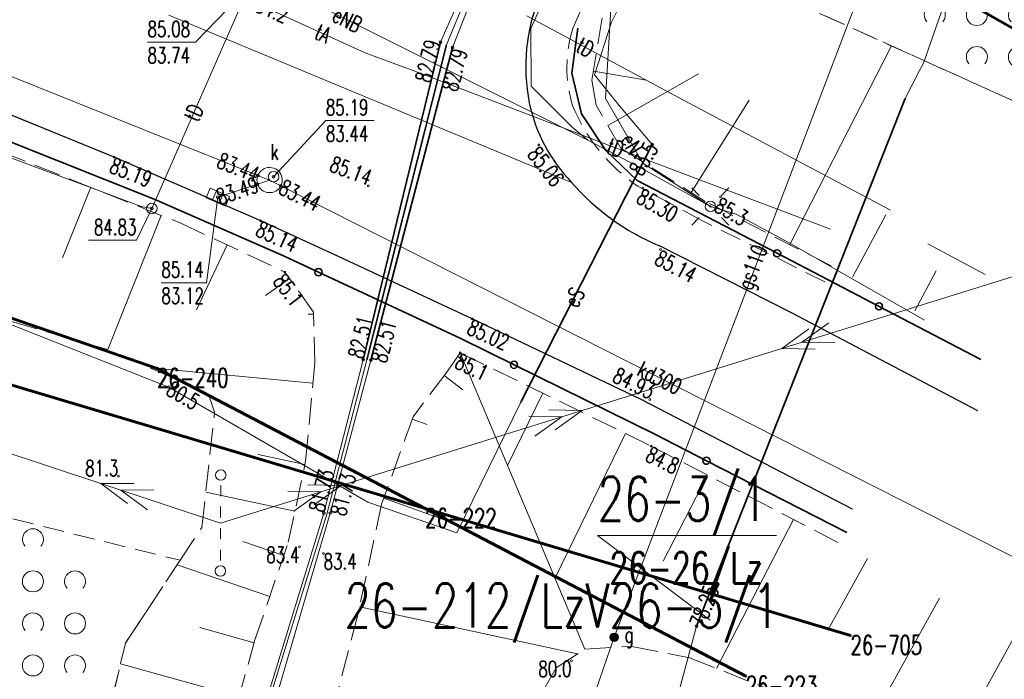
# Model space of a CAD drawing. Header units: metres. Extents: x 7505752 to 7507120, y 5839999 to 5840598.
# Tile 25 of 35: x 7506577 to 7506624, y 5840204 to 5840235. Entities that reach past the tile are written whole.
import ezdxf
from ezdxf.enums import TextEntityAlignment as Align

# ---------------------------------------------------------------- set-up
doc = ezdxf.new("R2010")
doc.units = ezdxf.units.M
doc.header["$MEASUREMENT"] = 0
for name, pattern in [('2_1', [0]), ('2_14', [1, -1]), ('2_OTKC', [1.5, 1, -0.5]), ('2_OTKJ', [2, 1.5, -0.5]), ('2_OTKK', [0]), ('2_OTRK', [1.75, 1.25, -0.5]), ('2_OTRKG', [1.75, 1.25, -0.5]), ('2_OTZK', [1.5, 1, -0.5]), ('4_SUEP_A', [0]), ('4_SUGP', [0]), ('4_SUKP', [0]), ('4_SULO', [0]), ('4_SUPK', [0]), ('4_SUTP_A', [0]), ('4_SUWP', [0]), ('GDE', [0]), ('GUK', [2, 1.5, -0.5]), ('GUZ', [1, 0.5, -0.5])]:
    doc.linetypes.add(name, pattern=pattern)
doc.layers.get('0').update_dxf_attribs({"color": 250, "linetype": 'CONTINUOUS', "lineweight": 100})
for name, color, linetype, lineweight in [('Dzialki', 7, 'GDE', 18), ('Numery_dzialek', 7, 'CONTINUOUS', 20), ('Numery_punktow', 7, 'CONTINUOUS', 9), ('OTK_L_0', 7, '2_OTKJ', 18), ('OTK_L_1', 7, '2_OTKK', 25), ('OTK_L_2', 7, '2_OTKC', 18), ('OTO_L_0', 7, 'CONTINUOUS', 35), ('OTR_L_1', 7, '2_OTRK', 18), ('OTR_T_0', 7, 'CONTINUOUS', 18), ('OTR_T_1', 7, 'CONTINUOUS', 18), ('OTZ_L_1', 7, '2_OTZK', 18), ('Punkty', 7, 'CONTINUOUS', 18), ('SUE_T_3', 7, 'CONTINUOUS', 18), ('SUEP_E_T_0', 1, 'CONTINUOUS', 0), ('SUEP_L_0', 1, '4_SUEP_A', 18), ('SUER_T_0', 1, 'CONTINUOUS', 18), ('SUL_L_1', 7, '4_SULO', 35), ('SUP_E_T_1', 7, 'CONTINUOUS', 0), ('SUP_L_1', 7, '4_SUPK', 18), ('SUP_T_0', 7, 'CONTINUOUS', 18), ('SUP_T_2', 7, 'CONTINUOUS', 18), ('SUP_T_4', 7, 'CONTINUOUS', 18), ('SUWP_L_0', 5, '4_SUWP', 18), ('SUWR_T_0', 5, 'CONTINUOUS', 18)]:
    doc.layers.add(name, color=color, linetype=linetype, lineweight=lineweight)
for name, color, linetype, lineweight, true_color in [('Kontury', 7, 'GUK', 18, 0x008000), ('Numery_konturow', 7, 'CONTINUOUS', 20, 0x008000), ('Numery_uzytkow', 7, 'CONTINUOUS', 15, 0x008000), ('SUG_E_T_2', 7, 'CONTINUOUS', 0, 0xbfbf00), ('SUG_T_1', 7, 'CONTINUOUS', 18, 0xbfbf00), ('SUGP_E_T_0', 7, 'CONTINUOUS', 0, 0xbfbf00), ('SUGP_L_0', 7, '4_SUGP', 18, 0xbfbf00), ('SUK_T_1', 7, 'CONTINUOUS', 18, 0x803300), ('SUKP_E_T_0', 7, 'CONTINUOUS', 0, 0x803300), ('SUKP_L_0', 7, '4_SUKP', 18, 0x803300), ('SUKR_T_0', 7, 'CONTINUOUS', 18, 0x803300), ('SUTP_E_T_0', 7, 'CONTINUOUS', 0, 0xff9100), ('SUTP_L_0', 7, '4_SUTP_A', 18, 0xff9100), ('SUTR_T_0', 7, 'CONTINUOUS', 18, 0xff9100), ('Uzytki', 7, 'GUZ', 18, 0x008000)]:
    doc.layers.add(name, color=color, linetype=linetype, lineweight=lineweight, true_color=true_color)
doc.styles.get("Standard").update_dxf_attribs({"font": 'Simplex.SHX', "width": 0.75})

# ---------------------------------------------------------------- blocks, each defined once
blk = doc.blocks.new('GRO')
at = {"linetype": 'Continuous'}
blk.add_circle((0, 0), 0.045, dxfattribs=at)
blk = doc.blocks.new('2_OTRN')
at = {"linetype": 'Continuous'}
blk.add_circle((0, 0), 0.045, dxfattribs=at)
blk = doc.blocks.new('2_OTRS')
at = {"linetype": 'Continuous'}
blk.add_circle((0, 0), 0.045, dxfattribs=at)
blk = doc.blocks.new('2_OTZK')
at = {"linetype": 'Continuous'}
for centre in [(-1, 1), (1, -1)]:
    blk.add_circle(centre, 0.5, dxfattribs=at)
for centre, start, end in [((1, 1), 318.5904, 221.4096), ((-1, -1), 318.7031, 221.2969)]:
    blk.add_arc(centre, 0.5, start, end, dxfattribs=at)
blk = doc.blocks.new('4_SUEO_W')
at = {"linetype": 'Continuous'}
for p, q in [((-0.53035, 0.53035), (-0.8839, 0.8839)), ((0.53035, 0.53035), (0.8839, 0.8839)), ((-0.53035, -0.53035), (-0.8839, -0.8839)), ((0.53035, -0.53035), (0.8839, -0.8839))]:
    blk.add_line(p, q, dxfattribs=at)
blk.add_circle((0, 0), 0.025, dxfattribs=at)
blk = doc.blocks.new('4_SUPP')
at = {"linetype": 'Continuous'}
blk.add_circle((0, 0), 0.25, dxfattribs=at)
blk = doc.blocks.new('4_SUPS')
at = {"linetype": 'Continuous'}
blk.add_circle((0, 0), 0.0625, dxfattribs=at)
blk = doc.blocks.new('4_SUGU')
at = {"linetype": 'Continuous'}
for radius in [0.2, 0.175, 0.15, 0.125, 0.1, 0.075, 0.05, 0.025, 0.00715]:
    blk.add_circle((0, 0), radius, dxfattribs=at)
blk = doc.blocks.new('4_SUKK')
at = {"linetype": 'Continuous'}
for p, q in [((-0.5, -0.25), (-0.5, 0.25)), ((-0.5, 0.25), (0.5, 0.25)), ((-0.175, 0.25), (-0.175, -0.25)), ((0.175, 0.25), (0.175, -0.25)), ((0.5, 0.25), (0.5, -0.25)), ((0.5, -0.25), (-0.5, -0.25))]:
    blk.add_line(p, q, dxfattribs=at)
blk = doc.blocks.new('4_SUPK')
at = {"linetype": 'Continuous'}
blk.add_circle((0, 0), 0.25, dxfattribs=at)
blk = doc.blocks.new('4_SUPW')
at = {"linetype": 'Continuous'}
blk.add_circle((0, 0), 0.25, dxfattribs=at)

msp = doc.modelspace()

# ---------------------------------------------------------------- linework, layer by layer
at = {"layer": 'Dzialki', "color": 3, "lineweight": 60}
for p, q in [((7506488.36, 5840244.35), (7506596.08, 5840212.19)), ((7506583.33, 5840218.86), (7506521, 5840240.33)), ((7506642.64, 5840224.47), (7506615.15, 5840240.07)), ((7506596.08, 5840212.19), (7506583.33, 5840218.86)), ((7506616.31, 5840206.16), (7506596.08, 5840212.19)), ((7506596.08, 5840212.19), (7506611.33, 5840204.23))]:
    msp.add_line(p, q, dxfattribs=at)
at = {"layer": 'Kontury'}
for p, q in [((7506615.15, 5840240.07), (7506642.64, 5840224.47)), ((7506616.31, 5840206.16), (7506596.08, 5840212.2)), ((7506596.08, 5840212.2), (7506611.33, 5840204.23))]:
    msp.add_line(p, q, dxfattribs=at)
at = {"layer": 'Numery_dzialek', "linetype": 'Continuous'}
for p, q in [((7506609.64, 5840206.89), (7506604.283, 5840210.906)), ((7506604.283, 5840210.906), (7506612.795, 5840210.906))]:
    msp.add_line(p, q, dxfattribs=at)
at = {"layer": 'OTK_L_0', "linetype": '2_14'}
msp.add_line((7506583.887, 5840235.664), (7506603.046, 5840227.705), dxfattribs=at)
at = {"layer": 'OTK_L_0', "linetype": '2_OTKJ'}
for p, q in [((7506581.284, 5840228.905), (7506569.94, 5840233.527)), ((7506588.266, 5840225.883), (7506581.284, 5840228.905)), ((7506591.989, 5840224.168), (7506588.266, 5840225.883)), ((7506613.501, 5840221.506), (7506607.227, 5840224.693)), ((7506598.31, 5840221.211), (7506591.989, 5840224.168)), ((7506622.365, 5840216.836), (7506613.501, 5840221.506)), ((7506606.358, 5840217.376), (7506598.31, 5840221.211)), ((7506616.407, 5840212.164), (7506606.358, 5840217.376))]:
    msp.add_line(p, q, dxfattribs=at)
for centre, radius, start, end in [((7506609.738, 5840233.202), 8.875, 157.583, 191.1076), ((7506608.703, 5840233.149), 7.851, 192.1828, 223.8961), ((7506611.467, 5840234.989), 11.135, 220.8579, 247.6184)]:
    msp.add_arc(centre, radius, start, end, dxfattribs=at)
at = {"layer": 'OTK_L_1', "linetype": '2_OTKK'}
for p, q in [((7506581.284, 5840228.905), (7506569.94, 5840233.527)), ((7506588.266, 5840225.883), (7506581.284, 5840228.905)), ((7506591.989, 5840224.168), (7506588.266, 5840225.883)), ((7506613.501, 5840221.506), (7506607.227, 5840224.693)), ((7506598.31, 5840221.211), (7506591.989, 5840224.168)), ((7506622.365, 5840216.836), (7506613.501, 5840221.506)), ((7506606.358, 5840217.376), (7506598.31, 5840221.211)), ((7506616.407, 5840212.164), (7506606.358, 5840217.376))]:
    msp.add_line(p, q, dxfattribs=at)
for centre, radius, start, end in [((7506609.738, 5840233.202), 8.875, 157.583, 191.1076), ((7506608.703, 5840233.149), 7.851, 192.1828, 223.8961), ((7506611.467, 5840234.989), 11.135, 220.8579, 247.6184)]:
    msp.add_arc(centre, radius, start, end, dxfattribs=at)
at = {"layer": 'OTK_L_2', "linetype": '2_OTKC'}
for p, q in [((7506603.104, 5840235.027), (7506604.472, 5840238.217)), ((7506609.209, 5840225.917), (7506606.218, 5840227.507)), ((7506615.081, 5840222.977), (7506609.209, 5840225.917)), ((7506613.501, 5840221.506), (7506607.227, 5840224.693)), ((7506622.365, 5840216.836), (7506613.501, 5840221.506))]:
    msp.add_line(p, q, dxfattribs=at)
for centre, radius, start, end in [((7506609.738, 5840233.202), 8.875, 157.583, 191.1076), ((7506609.033, 5840233.173), 6.212, 162.6373, 196.9126), ((7506608.703, 5840233.149), 7.851, 192.1828, 223.8961), ((7506611, 5840234.579), 8.538, 202.1098, 235.9336), ((7506611.467, 5840234.989), 11.135, 220.8579, 247.6184)]:
    msp.add_arc(centre, radius, start, end, dxfattribs=at)
at = {"layer": 'OTO_L_0'}
for p, q in [((7506603.344, 5840235.048), (7506603.049, 5840232.906)), ((7506603.049, 5840232.906), (7506603.513, 5840230.969)), ((7506603.513, 5840230.969), (7506604.665, 5840229.226)), ((7506583.198, 5840226.908), (7506576.233, 5840229.688)), ((7506604.665, 5840229.226), (7506606.166, 5840227.797)), ((7506606.166, 5840227.797), (7506612.818, 5840224.333)), ((7506589.348, 5840224.21), (7506583.198, 5840226.908)), ((7506591.009, 5840223.436), (7506589.348, 5840224.21)), ((7506612.818, 5840224.333), (7506617.663, 5840221.81)), ((7506597.807, 5840220.268), (7506591.009, 5840223.436)), ((7506617.663, 5840221.81), (7506622.508, 5840219.287)), ((7506600.306, 5840219.033), (7506597.807, 5840220.268)), ((7506607.03, 5840215.71), (7506600.306, 5840219.033)), ((7506609.458, 5840214.468), (7506607.03, 5840215.71)), ((7506616.134, 5840211.052), (7506609.458, 5840214.468))]:
    msp.add_line(p, q, dxfattribs=at)
for centre in [(7506612.818, 5840224.333), (7506591.009, 5840223.436), (7506617.663, 5840221.81), (7506600.306, 5840219.033), (7506609.458, 5840214.468)]:
    msp.add_circle(centre, 0.17, dxfattribs=at)
at = {"layer": 'OTR_L_1', "linetype": '2_OTRKG'}
for p, q in [((7506604.012, 5840232.573), (7506604.789, 5840237.239)), ((7506561.269, 5840235.007), (7506584.457, 5840225.766)), ((7506604.21, 5840231.384), (7506604.012, 5840232.573)), ((7506605.385, 5840229.331), (7506604.21, 5840231.384)), ((7506609.403, 5840226.799), (7506605.385, 5840229.331)), ((7506615.385, 5840223.739), (7506609.403, 5840226.799)), ((7506584.457, 5840225.766), (7506589.414, 5840223.44)), ((7506590.777, 5840221.529), (7506589.414, 5840223.44)), ((7506590.834, 5840219.119), (7506590.777, 5840221.529)), ((7506597.752, 5840219.597), (7506597.058, 5840218.622)), ((7506597.752, 5840219.597), (7506606.824, 5840215.169)), ((7506590.397, 5840214.455), (7506590.834, 5840219.119)), ((7506597.058, 5840218.622), (7506595.503, 5840216.561)), ((7506595.503, 5840216.561), (7506594.011, 5840212.4)), ((7506606.824, 5840215.169), (7506616.129, 5840210.372)), ((7506589.573, 5840210.599), (7506590.397, 5840214.455)), ((7506594.011, 5840212.4), (7506592.878, 5840207.141)), ((7506587.986, 5840205.947), (7506589.573, 5840210.599)), ((7506592.878, 5840207.141), (7506588.924, 5840191.962)), ((7506585.312, 5840196.358), (7506587.986, 5840205.947))]:
    msp.add_line(p, q, dxfattribs=at)
at = {"layer": 'OTR_L_1', "linetype": '2_OTRK'}
for p, q in [((7506641.49, 5840223.699), (7506612.371, 5840236.856)), ((7506580.978, 5840219.761), (7506574.404, 5840221.666)), ((7506584.168, 5840218.383), (7506580.978, 5840219.761)), ((7506585.804, 5840217.534), (7506584.168, 5840218.383)), ((7506586.07, 5840216.786), (7506585.804, 5840217.534)), ((7506585.458, 5840211.291), (7506586.07, 5840216.786)), ((7506584.429, 5840209.733), (7506585.458, 5840211.291)), ((7506581.826, 5840205.795), (7506584.429, 5840209.733)), ((7506580.025, 5840198.198), (7506581.826, 5840205.795)), ((7506602.307, 5840204.616), (7506603.681, 5840205.515)), ((7506603.681, 5840205.515), (7506605.911, 5840205.641)), ((7506605.911, 5840205.641), (7506608.655, 5840205.1)), ((7506608.655, 5840205.1), (7506612.295, 5840203.654)), ((7506600.065, 5840200.66), (7506602.307, 5840204.616))]:
    msp.add_line(p, q, dxfattribs=at)
at = {"layer": 'OTR_L_1', "linetype": '2_1'}
for p, q in [((7506613.418, 5840224.746), (7506618.252, 5840234.198)), ((7506604.082, 5840232.994), (7506606.61, 5840232.573)), ((7506604.77, 5840230.405), (7506609.078, 5840232.871)), ((7506608.727, 5840227.225), (7506611.493, 5840231.614)), ((7506580.176, 5840227.472), (7506578.84, 5840224.12)), ((7506583.528, 5840226.136), (7506580.986, 5840219.758)), ((7506616.4, 5840223.195), (7506617.989, 5840226.156)), ((7506586.659, 5840224.732), (7506585.211, 5840221.645)), ((7506622.713, 5840223.318), (7506619.986, 5840224.782)), ((7506589.627, 5840223.141), (7506588.484, 5840222.325)), ((7506619.361, 5840221.605), (7506620.375, 5840223.493)), ((7506590.779, 5840221.447), (7506590.511, 5840221.44)), ((7506597.635, 5840219.433), (7506597.9, 5840219.245)), ((7506590.744, 5840218.157), (7506583.012, 5840218.882)), ((7506596.979, 5840218.517), (7506597.879, 5840217.838)), ((7506601.678, 5840217.681), (7506600.003, 5840214.25)), ((7506595.464, 5840216.453), (7506596.174, 5840216.198)), ((7506605.604, 5840215.764), (7506602.255, 5840208.902)), ((7506590.362, 5840214.294), (7506588.135, 5840214.77)), ((7506609.501, 5840213.789), (7506607.391, 5840209.697)), ((7506589.887, 5840212.067), (7506585.645, 5840212.973)), ((7506594.117, 5840212.694), (7506597.876, 5840211.346)), ((7506613.592, 5840211.679), (7506609.938, 5840204.59)), ((7506589.358, 5840209.968), (7506587.408, 5840210.633)), ((7506588.693, 5840208.018), (7506584.289, 5840209.521)), ((7506617.121, 5840209.823), (7506615.233, 5840206.409)), ((7506620.536, 5840207.934), (7506616.653, 5840200.915)), ((7506592.96, 5840207.52), (7506603.329, 5840205.285)), ((7506587.949, 5840205.814), (7506585.369, 5840206.533)), ((7506624.045, 5840205.993), (7506622.049, 5840202.385)), ((7506587.229, 5840203.234), (7506581.591, 5840204.806))]:
    msp.add_line(p, q, dxfattribs=at)
at = {"layer": 'OTR_L_1', "linetype": '2_14'}
msp.add_line((7506597.752, 5840219.597), (7506603.681, 5840205.515), dxfattribs=at)
at = {"layer": 'OTR_L_1', "linetype": '2_1'}
msp.add_point((7506597.752, 5840219.597), dxfattribs=at)
at = {"layer": 'OTZ_L_1', "linetype": '2_OTZK'}
for p, q in [((7506612.371, 5840236.856), (7506641.49, 5840223.699)), ((7506557.54, 5840216.39), (7506584.429, 5840209.733)), ((7506584.429, 5840209.733), (7506581.826, 5840205.795)), ((7506581.826, 5840205.795), (7506580.025, 5840198.198))]:
    msp.add_line(p, q, dxfattribs=at)
at = {"layer": 'SUEP_L_0', "linetype": '4_SUEP_A'}
for p, q in [((7506608, 5840241.432), (7506604.943, 5840235.33)), ((7506586.529, 5840238.373), (7506598.231, 5840232.503)), ((7506601.104, 5840235.023), (7506602.611, 5840238.404)), ((7506604.653, 5840231.698), (7506604.957, 5840236.851)), ((7506597.099, 5840234.255), (7506598.033, 5840236.532)), ((7506604.943, 5840235.33), (7506604.14, 5840232.824)), ((7506601.123, 5840232.283), (7506601.104, 5840235.023)), ((7506593.313, 5840219.266), (7506597.099, 5840234.255)), ((7506598.231, 5840232.503), (7506603.822, 5840229.711)), ((7506604.14, 5840232.824), (7506605.3, 5840231.361)), ((7506603.067, 5840230.336), (7506601.123, 5840232.283)), ((7506606.434, 5840228.62), (7506604.653, 5840231.698)), ((7506605.3, 5840231.361), (7506606.874, 5840229.502)), ((7506603.822, 5840229.711), (7506603.067, 5840230.336)), ((7506606.412, 5840228.358), (7506603.822, 5840229.711)), ((7506606.874, 5840229.502), (7506600.638, 5840217.257)), ((7506609.645, 5840226.56), (7506606.412, 5840228.358)), ((7506609.645, 5840226.56), (7506606.434, 5840228.62)), ((7506610.867, 5840226.199), (7506609.645, 5840226.56)), ((7506613.528, 5840224.757), (7506610.867, 5840226.199)), ((7506619.824, 5840221.159), (7506613.528, 5840224.757)), ((7506624.499, 5840223.379), (7506613.041, 5840219.813)), ((7506583.891, 5840217.971), (7506573.14, 5840222.227)), ((7506613.995, 5840220.11), (7506615.279, 5840221.033)), ((7506613.041, 5840219.813), (7506614.324, 5840220.736)), ((7506613.041, 5840219.813), (7506603.539, 5840216.856)), ((7506614.621, 5840219.781), (7506613.041, 5840219.813)), ((7506615.576, 5840220.078), (7506613.995, 5840220.11)), ((7506591.404, 5840211.922), (7506593.313, 5840219.266)), ((7506593.351, 5840212.496), (7506583.891, 5840217.971)), ((7506580.654, 5840213.388), (7506569.259, 5840217.148)), ((7506600.638, 5840217.257), (7506597.592, 5840211.035)), ((7506603.539, 5840216.856), (7506592.081, 5840213.29)), ((7506602.584, 5840216.559), (7506601.003, 5840216.59)), ((7506601.3, 5840215.636), (7506602.584, 5840216.559)), ((7506603.539, 5840216.856), (7506601.958, 5840216.887)), ((7506602.255, 5840215.933), (7506603.539, 5840216.856)), ((7506580.654, 5840213.388), (7506582.235, 5840213.392)), ((7506586.352, 5840211.507), (7506580.654, 5840213.388)), ((7506581.922, 5840212.443), (7506580.654, 5840213.388)), ((7506592.081, 5840213.29), (7506586.352, 5840211.507)), ((7506592.081, 5840213.29), (7506590.5, 5840213.322)), ((7506590.797, 5840212.367), (7506592.081, 5840213.29)), ((7506581.604, 5840213.074), (7506583.185, 5840213.079)), ((7506582.871, 5840212.129), (7506581.604, 5840213.074)), ((7506591.126, 5840212.993), (7506589.545, 5840213.024)), ((7506589.842, 5840212.07), (7506591.126, 5840212.993)), ((7506597.592, 5840211.035), (7506593.351, 5840212.496)), ((7506578.171, 5840169.235), (7506591.404, 5840211.922))]:
    msp.add_line(p, q, dxfattribs=at)
at = {"layer": 'SUGP_L_0', "linetype": '4_SUGP'}
for q in [(7506617.285, 5840238.145), (7506595.452, 5840178.341)]:
    msp.add_line((7506605.067, 5840206.075), q, dxfattribs=at)
at = {"layer": 'SUKP_L_0', "linetype": '4_SUKP'}
for p, q in [((7506562.692, 5840238.25), (7506588.126, 5840228.039)), ((7506596.808, 5840234.373), (7506597.802, 5840236.66)), ((7506598.264, 5840236.393), (7506597.38, 5840234.127)), ((7506593.133, 5840219.275), (7506596.808, 5840234.373)), ((7506597.38, 5840234.127), (7506593.503, 5840219.258)), ((7506588.683, 5840227.816), (7506588.113, 5840227.627)), ((7506588.126, 5840228.039), (7506588.683, 5840227.816)), ((7506588.683, 5840227.816), (7506589.218, 5840227.544)), ((7506588.113, 5840227.627), (7506586.218, 5840226.999)), ((7506589.218, 5840227.544), (7506625.255, 5840209.279)), ((7506591.264, 5840211.971), (7506593.133, 5840219.275)), ((7506593.503, 5840219.258), (7506591.564, 5840211.983)), ((7506582.884, 5840184.639), (7506591.264, 5840211.971)), ((7506591.564, 5840211.983), (7506583.495, 5840184.453))]:
    msp.add_line(p, q, dxfattribs=at)
at = {"layer": 'SUKR_T_0', "linetype": 'Continuous', "lineweight": 0}
for p, q in [((7506588.872, 5840227.977), (7506591.356, 5840230.645)), ((7506591.356, 5840230.645), (7506593.663, 5840230.645)), ((7506586.218, 5840226.999), (7506585.678, 5840222.935)), ((7506583.534, 5840222.935), (7506585.678, 5840222.935))]:
    msp.add_line(p, q, dxfattribs=at)
at = {"layer": 'SUL_L_1', "linetype": '4_SULO'}
for p, q in [((7506596.808, 5840234.373), (7506593.133, 5840219.275)), ((7506593.313, 5840219.266), (7506597.099, 5840234.255)), ((7506597.38, 5840234.127), (7506593.503, 5840219.258)), ((7506608.984, 5840206.602), (7506618.91, 5840231.695)), ((7506600.638, 5840217.257), (7506606.874, 5840229.502))]:
    msp.add_line(p, q, dxfattribs=at)
at = {"layer": 'SUP_L_1', "linetype": '4_SUPK'}
for start, end in [(18.3439, 158.1276), (158.1276, 198.3439), (333.1214, 18.3439), (198.3439, 333.1214)]:
    msp.add_arc((7506588.683, 5840227.816), 0.6, start, end, dxfattribs=at)
at = {"layer": 'SUP_T_2', "linetype": 'Continuous', "lineweight": 0}
for p, q in [((7506586.357, 5840212.787), (7506586.359, 5840213.287)), ((7506586.353, 5840211.772), (7506586.355, 5840212.287)), ((7506586.349, 5840210.742), (7506586.351, 5840211.257)), ((7506586.345, 5840209.727), (7506586.347, 5840210.227))]:
    msp.add_line(p, q, dxfattribs=at)
at = {"layer": 'SUTP_L_0', "linetype": '4_SUTP_A'}
for p, q in [((7506588.076, 5840236.206), (7506593.221, 5840233.868)), ((7506583.082, 5840226.467), (7506587.236, 5840235.927)), ((7506600.91, 5840235.622), (7506607.887, 5840231.869)), ((7506593.221, 5840233.868), (7506596.019, 5840232.837)), ((7506596.019, 5840232.837), (7506600.903, 5840230.971)), ((7506607.887, 5840231.869), (7506618.217, 5840226.379)), ((7506600.903, 5840230.971), (7506607.742, 5840228.348)), ((7506574.98, 5840229.391), (7506580.335, 5840227.398)), ((7506607.742, 5840228.348), (7506615.353, 5840225.489)), ((7506580.335, 5840227.398), (7506582.581, 5840226.563)), ((7506582.581, 5840226.563), (7506583.082, 5840226.467))]:
    msp.add_line(p, q, dxfattribs=at)
at = {"layer": 'SUTR_T_0', "linetype": 'Continuous', "lineweight": 0}
for p, q in [((7506587.281, 5840236.567), (7506585.158, 5840234.373)), ((7506582.878, 5840234.373), (7506585.158, 5840234.373)), ((7506583.082, 5840226.467), (7506582.355, 5840224.952)), ((7506580.075, 5840224.952), (7506582.355, 5840224.952))]:
    msp.add_line(p, q, dxfattribs=at)
at = {"layer": 'SUWP_L_0', "linetype": '4_SUWP'}
for p, q in [((7506622.268, 5840240.57), (7506619.778, 5840233.372)), ((7506619.578, 5840232.996), (7506618.91, 5840231.695)), ((7506619.778, 5840233.372), (7506619.578, 5840232.996)), ((7506618.91, 5840231.695), (7506608.984, 5840206.602)), ((7506608.984, 5840206.602), (7506608.185, 5840203.656))]:
    msp.add_line(p, q, dxfattribs=at)
at = {"layer": 'Uzytki'}
for p, q in [((7506596.08, 5840212.19), (7506488.36, 5840244.35)), ((7506642.64, 5840224.47), (7506615.15, 5840240.07)), ((7506616.31, 5840206.16), (7506596.08, 5840212.19)), ((7506596.08, 5840212.19), (7506611.33, 5840204.23))]:
    msp.add_line(p, q, dxfattribs=at)

# ---------------------------------------------------------------- block references
at = {"layer": 'OTR_T_0'}
for p in [(7506601.493, 5840229.485), (7506581.284, 5840228.905), (7506593.365, 5840227.548), (7506606.428, 5840227.438), (7506588.266, 5840225.883), (7506607.279, 5840224.514), (7506598.31, 5840221.211), (7506606.759, 5840217.379)]:
    msp.add_blockref('2_OTRS', p, dxfattribs=at)
at = {"layer": 'OTR_T_1'}
for p in [(7506610.131, 5840227.024), (7506589.414, 5840223.44), (7506597.752, 5840219.597), (7506606.824, 5840215.169), (7506581.49, 5840213.74), (7506590.1, 5840210.37), (7506591.248, 5840210.051), (7506603.035, 5840204.951)]:
    msp.add_blockref('2_OTRN', p, dxfattribs=at)
at = {"layer": 'OTZ_L_1'}
for p in [(7506621.316, 5840236.667), (7506623.316, 5840234.667), (7506576.429, 5840209.733), (7506578.429, 5840207.733), (7506576.429, 5840205.733), (7506578.429, 5840203.733)]:
    msp.add_blockref('2_OTZK', p, dxfattribs=at)
at = {"layer": 'Punkty'}
for p in [(7506583.33, 5840218.86), (7506596.08, 5840212.19), (7506616.31, 5840206.16), (7506611.33, 5840204.23)]:
    msp.add_blockref('GRO', p, dxfattribs=at)
at = {"layer": 'SUE_T_3'}
for name in ['4_SUEO_W', '4_SUPP']:
    msp.add_blockref(name, (7506609.645, 5840226.56), dxfattribs=at)
at = {"layer": 'SUER_T_0'}
for p in [(7506606.874, 5840229.502), (7506583.891, 5840217.971)]:
    msp.add_blockref('4_SUPS', p, dxfattribs=at)
at = {"layer": 'SUG_T_1'}
msp.add_blockref('4_SUGU', (7506605.067, 5840206.075), dxfattribs=at)
at = {"layer": 'SUK_T_1', "rotation": 337.0383144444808}
msp.add_blockref('4_SUKK', (7506586.218, 5840226.999), dxfattribs=at)
at = {"layer": 'SUKR_T_0'}
for p in [(7506596.808, 5840234.373), (7506597.38, 5840234.127), (7506588.126, 5840228.039), (7506588.872, 5840227.977), (7506588.113, 5840227.627), (7506589.218, 5840227.544), (7506586.218, 5840226.999), (7506593.133, 5840219.275), (7506593.503, 5840219.258), (7506591.264, 5840211.971), (7506591.564, 5840211.983)]:
    msp.add_blockref('4_SUPS', p, dxfattribs=at)
at = {"layer": 'SUP_T_0'}
msp.add_blockref('4_SUPK', (7506583.082, 5840226.467), dxfattribs=at)
at = {"layer": 'SUP_T_2'}
for p in [(7506586.361, 5840213.787), (7506586.343, 5840209.227)]:
    msp.add_blockref('4_SUPP', p, dxfattribs=at)
at = {"layer": 'SUP_T_4'}
msp.add_blockref('4_SUPW', (7506588.872, 5840227.977), dxfattribs=at)
at = {"layer": 'SUTR_T_0'}
msp.add_blockref('4_SUPS', (7506583.082, 5840226.467), dxfattribs=at)
at = {"layer": 'SUWR_T_0'}
msp.add_blockref('4_SUPS', (7506608.984, 5840206.602), dxfattribs=at)

# ---------------------------------------------------------------- texts
at = {"layer": 'Numery_dzialek', "width": 0.7}
msp.add_text('26-3/1', height=2.1, dxfattribs=at).set_placement((7506604.283, 5840211.606))
msp.add_text('26-3/1', height=2.1, dxfattribs=at).set_placement((7506604.842, 5840208.626), align=Align.TOP_LEFT)
at = {"layer": 'Numery_konturow', "width": 0.7}
msp.add_text('26-212/LzV', height=2.1, dxfattribs=at).set_placement((7506604.843, 5840208.631), align=Align.TOP_RIGHT)
at = {"layer": 'Numery_punktow', "width": 0.7}
for s, p in [('26-240', (7506583.33, 5840218.86)), ('26-222', (7506596.08, 5840212.19)), ('26-705', (7506616.31, 5840206.16)), ('26-223', (7506611.33, 5840204.23))]:
    msp.add_text(s, height=0.9, dxfattribs=at).set_placement(p, align=Align.TOP_LEFT)
at = {"layer": 'Numery_uzytkow', "width": 0.7}
msp.add_text('26-26/Lz', height=1.5, dxfattribs=at).set_placement((7506604.842, 5840208.626))
at = {"layer": 'OTR_T_0', "lineweight": 9, "width": 0.7}
for s, rotation, p in [('85.06', 308.0181, (7506601.493, 5840229.485)), ('85.19', 338.1373, (7506581.284, 5840228.905)), ('85.30', 330.3358, (7506606.428, 5840227.438)), ('85.14', 335.5068, (7506588.266, 5840225.883)), ('85.14', 332.0454, (7506607.279, 5840224.514)), ('85.02', 335.8758, (7506598.31, 5840221.211))]:
    msp.add_text(s, height=0.75, rotation=rotation, dxfattribs=at).set_placement(p, align=Align.TOP_LEFT)
for s, rotation, p in [('85.14', 339.0823, (7506593.365, 5840227.548)), ('84.93', 334.4849, (7506606.759, 5840217.379))]:
    msp.add_text(s, height=0.75, rotation=rotation, dxfattribs=at).set_placement(p, align=Align.RIGHT)
at = {"layer": 'OTR_T_1', "lineweight": 9, "width": 0.7}
for s, rotation, p in [('85.3', 331.0654, (7506610.131, 5840227.024)), ('85.1', 306.4487, (7506589.414, 5840223.44)), ('85.1', 334.3358, (7506597.752, 5840219.597)), ('84.8', 334.2647, (7506606.824, 5840215.169)), ('83.4', 0.3953, (7506591.248, 5840210.051))]:
    msp.add_text(s, height=0.75, rotation=rotation, dxfattribs=at).set_placement(p, align=Align.TOP_LEFT)
msp.add_text('81.3', height=0.75, dxfattribs=at).set_placement((7506581.49, 5840213.74), align=Align.RIGHT)
msp.add_text('83.4', height=0.75, dxfattribs=at).set_placement((7506590.1, 5840210.37), align=Align.TOP_RIGHT)
msp.add_text('80.0', height=0.75, rotation=0.3931, dxfattribs=at).set_placement((7506603.035, 5840204.951), align=Align.TOP_RIGHT)
at = {"layer": 'SUEP_E_T_0', "lineweight": 9, "width": 0.7}
for s, rotation, p in [('eNB', 333.3622, (7506592.38, 5840235.438)), ('eN', 300.0637, (7506605.905, 5840229.535)), ('eS', 63.015, (7506603.175, 5840222.238))]:
    msp.add_text(s, height=0.75, rotation=rotation, dxfattribs=at).set_placement(p, align=Align.MIDDLE)
at = {"layer": 'SUER_T_0', "lineweight": 9, "width": 0.7}
msp.add_text('83.5', height=0.75, rotation=59.1868, dxfattribs=at).set_placement((7506606.874, 5840229.502), align=Align.MIDDLE_RIGHT)
msp.add_text('80.5', height=0.75, rotation=329.9369, dxfattribs=at).set_placement((7506583.891, 5840217.971), align=Align.MIDDLE_LEFT)
at = {"layer": 'SUG_E_T_2', "lineweight": 9, "width": 0.7}
msp.add_text('g', height=0.75, dxfattribs=at).set_placement((7506605.567, 5840206.575), align=Align.TOP_LEFT)
at = {"layer": 'SUGP_E_T_0', "lineweight": 9, "width": 0.7}
msp.add_text('gs110', height=0.75, rotation=69.1455, dxfattribs=at).set_placement((7506611.754, 5840223.626), align=Align.MIDDLE)
at = {"layer": 'SUKP_E_T_0', "lineweight": 9, "width": 0.7}
msp.add_text('kd300', height=0.75, rotation=333.1214, dxfattribs=at).set_placement((7506607.236, 5840218.412), align=Align.MIDDLE)
at = {"layer": 'SUKR_T_0', "lineweight": 9, "width": 0.7}
msp.add_text('82.79', height=0.75, rotation=76.3112, dxfattribs=at).set_placement((7506596.808, 5840234.373), align=Align.RIGHT)
msp.add_text('82.79', height=0.75, rotation=75.5512, dxfattribs=at).set_placement((7506597.38, 5840234.127), align=Align.TOP_RIGHT)
for s, p in [('85.19', (7506591.356, 5840231.645)), ('83.44', (7506591.356, 5840230.395)), ('85.14', (7506583.534, 5840223.935)), ('83.12', (7506583.534, 5840222.685))]:
    msp.add_text(s, height=0.75, dxfattribs=at).set_placement(p, align=Align.TOP_LEFT)
for s, rotation, p in [('83.44', 338.13, (7506588.126, 5840228.039)), ('83.49', 18.3439, (7506588.113, 5840227.627))]:
    msp.add_text(s, height=0.75, rotation=rotation, dxfattribs=at).set_placement(p, align=Align.MIDDLE_RIGHT)
msp.add_text('83.44', height=0.75, rotation=333.43, dxfattribs=at).set_placement((7506589.218, 5840227.544), align=Align.MIDDLE_LEFT)
for s, rotation, p in [('82.51', 76.3209, (7506593.133, 5840219.275)), ('81.73', 75.6407, (7506591.264, 5840211.971))]:
    msp.add_text(s, height=0.75, rotation=rotation, dxfattribs=at).set_placement(p)
for s, rotation, p in [('82.51', 75.3909, (7506593.503, 5840219.258)), ('81.73', 75.0707, (7506591.564, 5840211.983))]:
    msp.add_text(s, height=0.75, rotation=rotation, dxfattribs=at).set_placement(p, align=Align.TOP_LEFT)
at = {"layer": 'SUP_E_T_1', "lineweight": 9, "width": 0.7}
msp.add_text('k', height=0.75, dxfattribs=at).set_placement((7506588.73, 5840228.778))
at = {"layer": 'SUTP_E_T_0', "lineweight": 9, "width": 0.7}
for s, rotation, p in [('tA', 335.5606, (7506591.217, 5840234.779)), ('tD', 331.7281, (7506603.694, 5840234.124)), ('tD', 66.2917, (7506585.081, 5840231.019)), ('tD', 339.0156, (7506605.129, 5840229.35))]:
    msp.add_text(s, height=0.75, rotation=rotation, dxfattribs=at).set_placement(p, align=Align.MIDDLE)
at = {"layer": 'SUTR_T_0', "lineweight": 9, "width": 0.7}
msp.add_text('84.2', height=0.75, rotation=337.4652, dxfattribs=at).set_placement((7506588.076, 5840236.206), align=Align.MIDDLE_LEFT)
for s, p in [('85.08', (7506582.878, 5840235.373)), ('83.74', (7506582.878, 5840234.123))]:
    msp.add_text(s, height=0.75, dxfattribs=at).set_placement(p, align=Align.TOP_LEFT)
msp.add_text('84.83', height=0.75, dxfattribs=at).set_placement((7506582.355, 5840225.952), align=Align.TOP_RIGHT)
at = {"layer": 'SUWR_T_0', "lineweight": 9, "width": 0.7}
msp.add_text('78.25', height=0.75, rotation=68.4026, dxfattribs=at).set_placement((7506608.984, 5840206.602), align=Align.MIDDLE_LEFT)

doc.saveas('drawing.dxf')
